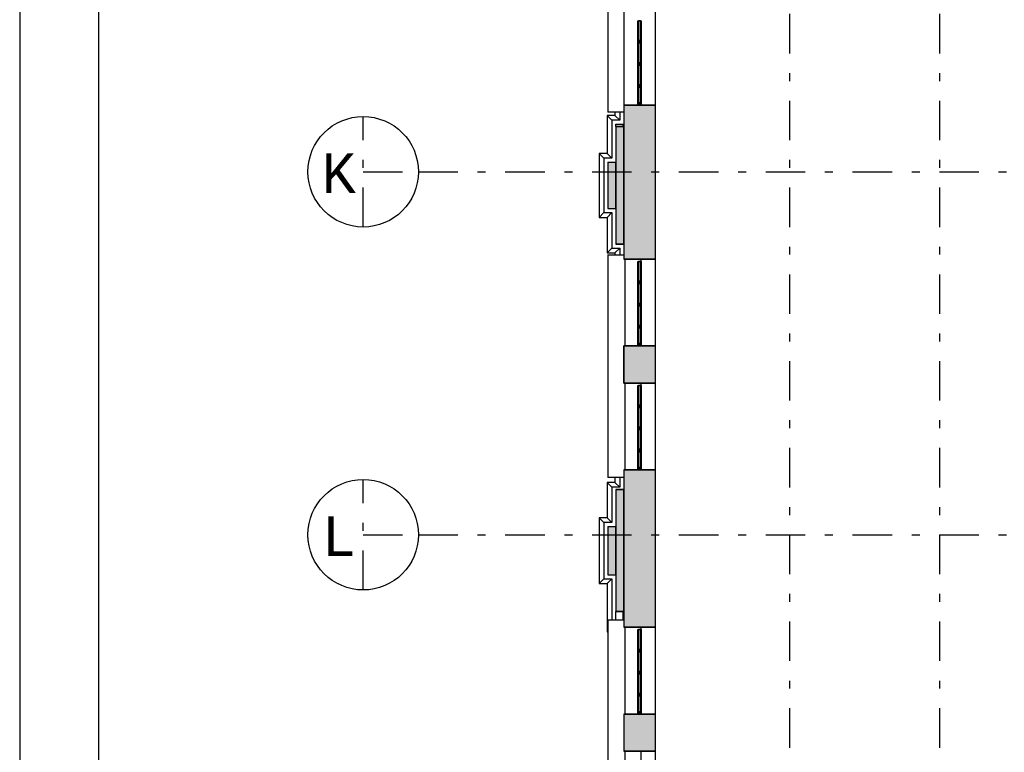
# Model space of a CAD drawing. Extents: x 2 to 87, y -108 to 11.
# Tile 70 of 256: x 2 to 15, y -64 to -55. Entities that reach past the tile are written whole.
import ezdxf

# ---------------------------------------------------------------- set-up
doc = ezdxf.new("R2010")
doc.units = 0
doc.header["$MEASUREMENT"] = 0
doc.linetypes.add('DASHDOT', pattern=[1, 0.5, -0.25, 0, -0.25])
for name, color, linetype in [('1', 7, 'CONTINUOUS'), ('11', 7, 'CONTINUOUS'), ('17', 7, 'CONTINUOUS'), ('2', 7, 'CONTINUOUS'), ('25', 7, 'CONTINUOUS'), ('3', 7, 'CONTINUOUS'), ('5', 7, 'CONTINUOUS')]:
    doc.layers.add(name, color=color, linetype=linetype)
doc.styles.add('MONOTXT', font='MONOTXT', dxfattribs={"height": 0.2})

# ---------------------------------------------------------------- blocks, each defined once
blk = doc.blocks.new('*N154')
at = {"layer": '25', "color": 62, "linetype": 'Continuous'}
for p, q in [((10.0276, -56.035), (10.1276, -56.035)), ((10.0276, -56.035), (10.0276, -56.9824)), ((10.1276, -56.035), (10.1276, -56.9824)), ((10.0276, -56.9824), (10.0276, -57.525)), ((10.1276, -56.9824), (10.1276, -57.525)), ((10.0276, -57.525), (10.1276, -57.525)), ((10.0276, -60.634), (10.1276, -60.634)), ((10.0276, -60.634), (10.0276, -61.0696)), ((10.1276, -60.634), (10.1276, -61.0696)), ((10.0276, -61.0696), (10.0276, -62.1787)), ((10.1276, -61.0696), (10.1276, -62.1787)), ((10.0276, -62.1787), (10.1276, -62.1787))]:
    blk.add_line(p, q, dxfattribs=at)
for points in [[(10.0276, -56.035), (10.0276, -56.035), (10.1276, -56.035)], [(10.0276, -56.035), (10.0276, -56.9824), (10.1276, -56.9824)], [(10.0276, -56.035), (10.1276, -56.035), (10.1276, -56.9824)], [(10.0276, -56.9824), (10.0276, -57.525), (10.1276, -57.525)], [(10.0276, -56.9824), (10.1276, -56.9824), (10.1276, -57.525)], [(10.0276, -57.525), (10.0276, -57.525), (10.1276, -57.525)], [(10.0276, -60.634), (10.0276, -60.634), (10.1276, -60.634)], [(10.0276, -60.634), (10.0276, -61.0696), (10.1276, -61.0696)], [(10.0276, -60.634), (10.1276, -60.634), (10.1276, -61.0696)], [(10.0276, -61.0696), (10.0276, -62.1787), (10.1276, -62.1787)], [(10.0276, -61.0696), (10.1276, -61.0696), (10.1276, -62.1787)], [(10.0276, -62.1787), (10.0276, -62.1787), (10.1276, -62.1787)]]:
    blk.add_solid(points, dxfattribs=at)
blk = doc.blocks.new('*N156')
at = {"layer": '25', "color": 62, "linetype": 'Continuous'}
for p, q in [((9.9276, -56.485), (10.0276, -56.485)), ((9.9276, -56.485), (9.9276, -57.075)), ((10.0276, -56.485), (10.0276, -57.075)), ((9.9276, -57.075), (10.0276, -57.075)), ((9.9276, -61.105), (10.0276, -61.105)), ((9.9276, -61.105), (9.9276, -61.715)), ((10.0276, -61.105), (10.0276, -61.715)), ((9.9276, -61.715), (10.0276, -61.715))]:
    blk.add_line(p, q, dxfattribs=at)
for points in [[(9.9276, -56.485), (9.9276, -56.485), (10.0276, -56.485)], [(9.9276, -56.485), (9.9276, -57.075), (10.0276, -57.075)], [(9.9276, -56.485), (10.0276, -56.485), (10.0276, -57.075)], [(9.9276, -57.075), (9.9276, -57.075), (10.0276, -57.075)], [(9.9276, -61.105), (9.9276, -61.105), (10.0276, -61.105)], [(9.9276, -61.105), (9.9276, -61.715), (10.0276, -61.715)], [(9.9276, -61.105), (10.0276, -61.105), (10.0276, -61.715)], [(9.9276, -61.715), (9.9276, -61.715), (10.0276, -61.715)]]:
    blk.add_solid(points, dxfattribs=at)
blk = doc.blocks.new('*N340')
at = {"layer": '11', "color": 62, "linetype": 'Continuous'}
for p, q in [((0.0145, 0.125), (-0.0105, 0.125)), ((-0.0105, 0.125), (-0.0105, -0.125)), ((0.0145, 0.125), (0.0145, -0.125)), ((0.0145, -0.125), (-0.0105, -0.125))]:
    blk.add_line(p, q, dxfattribs=at)
for points in [[(0.0145, 0.125), (-0.0105, 0.125), (-0.0105, -0.125)], [(0.0145, 0.125), (0.0145, -0.125), (-0.0105, -0.125)], [(-0.0105, 0.125), (-0.0105, 0.125), (-0.0105, -0.125)], [(0.0145, 0.125), (0.0145, 0.125), (0.0145, -0.125)]]:
    blk.add_solid(points, dxfattribs=at)
blk = doc.blocks.new('*N341')
at = {"layer": '11', "color": 62, "linetype": 'Continuous'}
for p, q in [((0.0145, 0.125), (-0.0105, 0.125)), ((-0.0105, 0.125), (-0.0105, -0.125)), ((0.0145, 0.125), (0.0145, -0.125)), ((0.0145, -0.125), (-0.0105, -0.125))]:
    blk.add_line(p, q, dxfattribs=at)
for points in [[(0.0145, 0.125), (-0.0105, 0.125), (-0.0105, -0.125)], [(0.0145, 0.125), (0.0145, -0.125), (-0.0105, -0.125)], [(-0.0105, 0.125), (-0.0105, 0.125), (-0.0105, -0.125)], [(0.0145, 0.125), (0.0145, 0.125), (0.0145, -0.125)]]:
    blk.add_solid(points, dxfattribs=at)
blk = doc.blocks.new('*N342')
at = {"layer": '11', "color": 62, "linetype": 'Continuous'}
for p, q in [((0.0145, 0.125), (-0.0105, 0.125)), ((-0.0105, 0.125), (-0.0105, -0.125)), ((0.0145, 0.125), (0.0145, -0.125)), ((0.0145, -0.125), (-0.0105, -0.125))]:
    blk.add_line(p, q, dxfattribs=at)
for points in [[(0.0145, 0.125), (-0.0105, 0.125), (-0.0105, -0.125)], [(0.0145, 0.125), (0.0145, -0.125), (-0.0105, -0.125)], [(-0.0105, 0.125), (-0.0105, 0.125), (-0.0105, -0.125)], [(0.0145, 0.125), (0.0145, 0.125), (0.0145, -0.125)]]:
    blk.add_solid(points, dxfattribs=at)
blk = doc.blocks.new('*N343')
at = {"layer": '11', "color": 62, "linetype": 'Continuous'}
for p, q in [((0.0145, 0.1), (-0.0105, 0.1)), ((-0.0105, 0.1), (-0.0105, -0.1)), ((0.0145, 0.1), (0.0145, -0.1)), ((0.0145, -0.1), (-0.0105, -0.1))]:
    blk.add_line(p, q, dxfattribs=at)
for points in [[(0.0145, 0.1), (-0.0105, 0.1), (-0.0105, -0.1)], [(0.0145, 0.1), (0.0145, -0.1), (-0.0105, -0.1)], [(-0.0105, 0.1), (-0.0105, 0.1), (-0.0105, -0.1)], [(0.0145, 0.1), (0.0145, 0.1), (0.0145, -0.1)]]:
    blk.add_solid(points, dxfattribs=at)
blk = doc.blocks.new('*N344')
at = {"layer": '3', "color": 62, "linetype": 'Continuous'}
for p, q in [((-0.02, 0.03), (-0.02, 0)), ((-0.02, 0.03), (0.02, 0.03)), ((-0.02, 0), (0.02, 0)), ((0.02, 0.03), (0.02, 0))]:
    blk.add_line(p, q, dxfattribs=at)
for points in [[(-0.02, 0.03), (-0.02, 0.03), (-0.02, 0)], [(-0.02, 0.03), (0.02, 0.03), (0.02, 0)], [(-0.02, 0.03), (-0.02, 0), (0.02, 0)], [(0.02, 0.03), (0.02, 0.03), (0.02, 0)]]:
    blk.add_solid(points, dxfattribs=at)
blk = doc.blocks.new('*N345')
at = {"layer": '3', "color": 62, "linetype": 'Continuous'}
for p, q in [((-0.02, 0.015), (-0.02, -0.015)), ((-0.02, 0.015), (0.02, 0.015)), ((0.02, 0.015), (0.02, -0.015)), ((-0.02, -0.015), (0.02, -0.015))]:
    blk.add_line(p, q, dxfattribs=at)
for points in [[(-0.02, 0.015), (-0.02, 0.015), (-0.02, -0.015)], [(-0.02, 0.015), (0.02, 0.015), (0.02, -0.015)], [(-0.02, 0.015), (-0.02, -0.015), (0.02, -0.015)], [(0.02, 0.015), (0.02, 0.015), (0.02, -0.015)]]:
    blk.add_solid(points, dxfattribs=at)
blk = doc.blocks.new('*N346')
at = {"layer": '3', "color": 62, "linetype": 'Continuous'}
for p, q in [((-0.02, 0.015), (-0.02, -0.015)), ((-0.02, 0.015), (0.02, 0.015)), ((0.02, 0.015), (0.02, -0.015)), ((-0.02, -0.015), (0.02, -0.015))]:
    blk.add_line(p, q, dxfattribs=at)
for points in [[(-0.02, 0.015), (-0.02, 0.015), (-0.02, -0.015)], [(-0.02, 0.015), (0.02, 0.015), (0.02, -0.015)], [(-0.02, 0.015), (-0.02, -0.015), (0.02, -0.015)], [(0.02, 0.015), (0.02, 0.015), (0.02, -0.015)]]:
    blk.add_solid(points, dxfattribs=at)
blk = doc.blocks.new('*N347')
at = {"layer": '3', "color": 62, "linetype": 'Continuous'}
for p, q in [((-0.02, 0.015), (-0.02, -0.015)), ((-0.02, 0.015), (0.02, 0.015)), ((0.02, 0.015), (0.02, -0.015)), ((-0.02, -0.015), (0.02, -0.015))]:
    blk.add_line(p, q, dxfattribs=at)
for points in [[(-0.02, 0.015), (-0.02, 0.015), (-0.02, -0.015)], [(-0.02, 0.015), (0.02, 0.015), (0.02, -0.015)], [(-0.02, 0.015), (-0.02, -0.015), (0.02, -0.015)], [(0.02, 0.015), (0.02, 0.015), (0.02, -0.015)]]:
    blk.add_solid(points, dxfattribs=at)
blk = doc.blocks.new('*N348')
at = {"layer": '11', "color": 62, "linetype": 'Continuous'}
for p, q in [((0.0145, 0.125), (-0.0105, 0.125)), ((-0.0105, 0.125), (-0.0105, -0.125)), ((0.0145, 0.125), (0.0145, -0.125)), ((0.0145, -0.125), (-0.0105, -0.125))]:
    blk.add_line(p, q, dxfattribs=at)
for points in [[(0.0145, 0.125), (-0.0105, 0.125), (-0.0105, -0.125)], [(0.0145, 0.125), (0.0145, -0.125), (-0.0105, -0.125)], [(-0.0105, 0.125), (-0.0105, 0.125), (-0.0105, -0.125)], [(0.0145, 0.125), (0.0145, 0.125), (0.0145, -0.125)]]:
    blk.add_solid(points, dxfattribs=at)
blk = doc.blocks.new('*N349')
at = {"layer": '11', "color": 62, "linetype": 'Continuous'}
for p, q in [((0.0145, 0.125), (-0.0105, 0.125)), ((-0.0105, 0.125), (-0.0105, -0.125)), ((0.0145, 0.125), (0.0145, -0.125)), ((0.0145, -0.125), (-0.0105, -0.125))]:
    blk.add_line(p, q, dxfattribs=at)
for points in [[(0.0145, 0.125), (-0.0105, 0.125), (-0.0105, -0.125)], [(0.0145, 0.125), (0.0145, -0.125), (-0.0105, -0.125)], [(-0.0105, 0.125), (-0.0105, 0.125), (-0.0105, -0.125)], [(0.0145, 0.125), (0.0145, 0.125), (0.0145, -0.125)]]:
    blk.add_solid(points, dxfattribs=at)
blk = doc.blocks.new('*N350')
at = {"layer": '11', "color": 62, "linetype": 'Continuous'}
for p, q in [((0.0145, 0.125), (-0.0105, 0.125)), ((-0.0105, 0.125), (-0.0105, -0.125)), ((0.0145, 0.125), (0.0145, -0.125)), ((0.0145, -0.125), (-0.0105, -0.125))]:
    blk.add_line(p, q, dxfattribs=at)
for points in [[(0.0145, 0.125), (-0.0105, 0.125), (-0.0105, -0.125)], [(0.0145, 0.125), (0.0145, -0.125), (-0.0105, -0.125)], [(-0.0105, 0.125), (-0.0105, 0.125), (-0.0105, -0.125)], [(0.0145, 0.125), (0.0145, 0.125), (0.0145, -0.125)]]:
    blk.add_solid(points, dxfattribs=at)
blk = doc.blocks.new('*N351')
at = {"layer": '11', "color": 62, "linetype": 'Continuous'}
for p, q in [((0.0145, 0.1), (-0.0105, 0.1)), ((-0.0105, 0.1), (-0.0105, -0.1)), ((0.0145, 0.1), (0.0145, -0.1)), ((0.0145, -0.1), (-0.0105, -0.1))]:
    blk.add_line(p, q, dxfattribs=at)
for points in [[(0.0145, 0.1), (-0.0105, 0.1), (-0.0105, -0.1)], [(0.0145, 0.1), (0.0145, -0.1), (-0.0105, -0.1)], [(-0.0105, 0.1), (-0.0105, 0.1), (-0.0105, -0.1)], [(0.0145, 0.1), (0.0145, 0.1), (0.0145, -0.1)]]:
    blk.add_solid(points, dxfattribs=at)
blk = doc.blocks.new('*N352')
at = {"layer": '3', "color": 62, "linetype": 'Continuous'}
for p, q in [((-0.02, 0.03), (-0.02, 0)), ((-0.02, 0.03), (0.02, 0.03)), ((-0.02, 0), (0.02, 0)), ((0.02, 0.03), (0.02, 0))]:
    blk.add_line(p, q, dxfattribs=at)
for points in [[(-0.02, 0.03), (-0.02, 0.03), (-0.02, 0)], [(-0.02, 0.03), (0.02, 0.03), (0.02, 0)], [(-0.02, 0.03), (-0.02, 0), (0.02, 0)], [(0.02, 0.03), (0.02, 0.03), (0.02, 0)]]:
    blk.add_solid(points, dxfattribs=at)
blk = doc.blocks.new('*N353')
at = {"layer": '3', "color": 62, "linetype": 'Continuous'}
for p, q in [((-0.02, 0.015), (-0.02, -0.015)), ((-0.02, 0.015), (0.02, 0.015)), ((0.02, 0.015), (0.02, -0.015)), ((-0.02, -0.015), (0.02, -0.015))]:
    blk.add_line(p, q, dxfattribs=at)
for points in [[(-0.02, 0.015), (-0.02, 0.015), (-0.02, -0.015)], [(-0.02, 0.015), (0.02, 0.015), (0.02, -0.015)], [(-0.02, 0.015), (-0.02, -0.015), (0.02, -0.015)], [(0.02, 0.015), (0.02, 0.015), (0.02, -0.015)]]:
    blk.add_solid(points, dxfattribs=at)
blk = doc.blocks.new('*N354')
at = {"layer": '3', "color": 62, "linetype": 'Continuous'}
for p, q in [((-0.02, 0.015), (-0.02, -0.015)), ((-0.02, 0.015), (0.02, 0.015)), ((0.02, 0.015), (0.02, -0.015)), ((-0.02, -0.015), (0.02, -0.015))]:
    blk.add_line(p, q, dxfattribs=at)
for points in [[(-0.02, 0.015), (-0.02, 0.015), (-0.02, -0.015)], [(-0.02, 0.015), (0.02, 0.015), (0.02, -0.015)], [(-0.02, 0.015), (-0.02, -0.015), (0.02, -0.015)], [(0.02, 0.015), (0.02, 0.015), (0.02, -0.015)]]:
    blk.add_solid(points, dxfattribs=at)
blk = doc.blocks.new('*N355')
at = {"layer": '3', "color": 62, "linetype": 'Continuous'}
for p, q in [((-0.02, 0.015), (-0.02, -0.015)), ((-0.02, 0.015), (0.02, 0.015)), ((0.02, 0.015), (0.02, -0.015)), ((-0.02, -0.015), (0.02, -0.015))]:
    blk.add_line(p, q, dxfattribs=at)
for points in [[(-0.02, 0.015), (-0.02, 0.015), (-0.02, -0.015)], [(-0.02, 0.015), (0.02, 0.015), (0.02, -0.015)], [(-0.02, 0.015), (-0.02, -0.015), (0.02, -0.015)], [(0.02, 0.015), (0.02, 0.015), (0.02, -0.015)]]:
    blk.add_solid(points, dxfattribs=at)
blk = doc.blocks.new('*N356')
at = {"layer": '11', "color": 62, "linetype": 'Continuous'}
for p, q in [((0.0145, 0.125), (-0.0105, 0.125)), ((-0.0105, 0.125), (-0.0105, -0.125)), ((0.0145, 0.125), (0.0145, -0.125)), ((0.0145, -0.125), (-0.0105, -0.125))]:
    blk.add_line(p, q, dxfattribs=at)
for points in [[(0.0145, 0.125), (-0.0105, 0.125), (-0.0105, -0.125)], [(0.0145, 0.125), (0.0145, -0.125), (-0.0105, -0.125)], [(-0.0105, 0.125), (-0.0105, 0.125), (-0.0105, -0.125)], [(0.0145, 0.125), (0.0145, 0.125), (0.0145, -0.125)]]:
    blk.add_solid(points, dxfattribs=at)
blk = doc.blocks.new('*N357')
at = {"layer": '11', "color": 62, "linetype": 'Continuous'}
for p, q in [((0.0145, 0.125), (-0.0105, 0.125)), ((-0.0105, 0.125), (-0.0105, -0.125)), ((0.0145, 0.125), (0.0145, -0.125)), ((0.0145, -0.125), (-0.0105, -0.125))]:
    blk.add_line(p, q, dxfattribs=at)
for points in [[(0.0145, 0.125), (-0.0105, 0.125), (-0.0105, -0.125)], [(0.0145, 0.125), (0.0145, -0.125), (-0.0105, -0.125)], [(-0.0105, 0.125), (-0.0105, 0.125), (-0.0105, -0.125)], [(0.0145, 0.125), (0.0145, 0.125), (0.0145, -0.125)]]:
    blk.add_solid(points, dxfattribs=at)
blk = doc.blocks.new('*N358')
at = {"layer": '11', "color": 62, "linetype": 'Continuous'}
for p, q in [((0.0145, 0.125), (-0.0105, 0.125)), ((-0.0105, 0.125), (-0.0105, -0.125)), ((0.0145, 0.125), (0.0145, -0.125)), ((0.0145, -0.125), (-0.0105, -0.125))]:
    blk.add_line(p, q, dxfattribs=at)
for points in [[(0.0145, 0.125), (-0.0105, 0.125), (-0.0105, -0.125)], [(0.0145, 0.125), (0.0145, -0.125), (-0.0105, -0.125)], [(-0.0105, 0.125), (-0.0105, 0.125), (-0.0105, -0.125)], [(0.0145, 0.125), (0.0145, 0.125), (0.0145, -0.125)]]:
    blk.add_solid(points, dxfattribs=at)
blk = doc.blocks.new('*N359')
at = {"layer": '11', "color": 62, "linetype": 'Continuous'}
for p, q in [((0.0145, 0.1), (-0.0105, 0.1)), ((-0.0105, 0.1), (-0.0105, -0.1)), ((0.0145, 0.1), (0.0145, -0.1)), ((0.0145, -0.1), (-0.0105, -0.1))]:
    blk.add_line(p, q, dxfattribs=at)
for points in [[(0.0145, 0.1), (-0.0105, 0.1), (-0.0105, -0.1)], [(0.0145, 0.1), (0.0145, -0.1), (-0.0105, -0.1)], [(-0.0105, 0.1), (-0.0105, 0.1), (-0.0105, -0.1)], [(0.0145, 0.1), (0.0145, 0.1), (0.0145, -0.1)]]:
    blk.add_solid(points, dxfattribs=at)
blk = doc.blocks.new('*N360')
at = {"layer": '3', "color": 62, "linetype": 'Continuous'}
for p, q in [((-0.02, 0.03), (-0.02, 0)), ((-0.02, 0.03), (0.02, 0.03)), ((-0.02, 0), (0.02, 0)), ((0.02, 0.03), (0.02, 0))]:
    blk.add_line(p, q, dxfattribs=at)
for points in [[(-0.02, 0.03), (-0.02, 0.03), (-0.02, 0)], [(-0.02, 0.03), (0.02, 0.03), (0.02, 0)], [(-0.02, 0.03), (-0.02, 0), (0.02, 0)], [(0.02, 0.03), (0.02, 0.03), (0.02, 0)]]:
    blk.add_solid(points, dxfattribs=at)
blk = doc.blocks.new('*N361')
at = {"layer": '3', "color": 62, "linetype": 'Continuous'}
for p, q in [((-0.02, 0.015), (-0.02, -0.015)), ((-0.02, 0.015), (0.02, 0.015)), ((0.02, 0.015), (0.02, -0.015)), ((-0.02, -0.015), (0.02, -0.015))]:
    blk.add_line(p, q, dxfattribs=at)
for points in [[(-0.02, 0.015), (-0.02, 0.015), (-0.02, -0.015)], [(-0.02, 0.015), (0.02, 0.015), (0.02, -0.015)], [(-0.02, 0.015), (-0.02, -0.015), (0.02, -0.015)], [(0.02, 0.015), (0.02, 0.015), (0.02, -0.015)]]:
    blk.add_solid(points, dxfattribs=at)
blk = doc.blocks.new('*N362')
at = {"layer": '3', "color": 62, "linetype": 'Continuous'}
for p, q in [((-0.02, 0.015), (-0.02, -0.015)), ((-0.02, 0.015), (0.02, 0.015)), ((0.02, 0.015), (0.02, -0.015)), ((-0.02, -0.015), (0.02, -0.015))]:
    blk.add_line(p, q, dxfattribs=at)
for points in [[(-0.02, 0.015), (-0.02, 0.015), (-0.02, -0.015)], [(-0.02, 0.015), (0.02, 0.015), (0.02, -0.015)], [(-0.02, 0.015), (-0.02, -0.015), (0.02, -0.015)], [(0.02, 0.015), (0.02, 0.015), (0.02, -0.015)]]:
    blk.add_solid(points, dxfattribs=at)
blk = doc.blocks.new('*N363')
at = {"layer": '3', "color": 62, "linetype": 'Continuous'}
for p, q in [((-0.02, 0.015), (-0.02, -0.015)), ((-0.02, 0.015), (0.02, 0.015)), ((0.02, 0.015), (0.02, -0.015)), ((-0.02, -0.015), (0.02, -0.015))]:
    blk.add_line(p, q, dxfattribs=at)
for points in [[(-0.02, 0.015), (-0.02, 0.015), (-0.02, -0.015)], [(-0.02, 0.015), (0.02, 0.015), (0.02, -0.015)], [(-0.02, 0.015), (-0.02, -0.015), (0.02, -0.015)], [(0.02, 0.015), (0.02, 0.015), (0.02, -0.015)]]:
    blk.add_solid(points, dxfattribs=at)
blk = doc.blocks.new('*N364')
at = {"layer": '11', "color": 62, "linetype": 'Continuous'}
for p, q in [((0.0145, 0.125), (-0.0105, 0.125)), ((-0.0105, 0.125), (-0.0105, -0.125)), ((0.0145, 0.125), (0.0145, -0.125)), ((0.0145, -0.125), (-0.0105, -0.125))]:
    blk.add_line(p, q, dxfattribs=at)
for points in [[(0.0145, 0.125), (-0.0105, 0.125), (-0.0105, -0.125)], [(0.0145, 0.125), (0.0145, -0.125), (-0.0105, -0.125)], [(-0.0105, 0.125), (-0.0105, 0.125), (-0.0105, -0.125)], [(0.0145, 0.125), (0.0145, 0.125), (0.0145, -0.125)]]:
    blk.add_solid(points, dxfattribs=at)
blk = doc.blocks.new('*N365')
at = {"layer": '11', "color": 62, "linetype": 'Continuous'}
for p, q in [((0.0145, 0.125), (-0.0105, 0.125)), ((-0.0105, 0.125), (-0.0105, -0.125)), ((0.0145, 0.125), (0.0145, -0.125)), ((0.0145, -0.125), (-0.0105, -0.125))]:
    blk.add_line(p, q, dxfattribs=at)
for points in [[(0.0145, 0.125), (-0.0105, 0.125), (-0.0105, -0.125)], [(0.0145, 0.125), (0.0145, -0.125), (-0.0105, -0.125)], [(-0.0105, 0.125), (-0.0105, 0.125), (-0.0105, -0.125)], [(0.0145, 0.125), (0.0145, 0.125), (0.0145, -0.125)]]:
    blk.add_solid(points, dxfattribs=at)
blk = doc.blocks.new('*N366')
at = {"layer": '11', "color": 62, "linetype": 'Continuous'}
for p, q in [((0.0145, 0.125), (-0.0105, 0.125)), ((-0.0105, 0.125), (-0.0105, -0.125)), ((0.0145, 0.125), (0.0145, -0.125)), ((0.0145, -0.125), (-0.0105, -0.125))]:
    blk.add_line(p, q, dxfattribs=at)
for points in [[(0.0145, 0.125), (-0.0105, 0.125), (-0.0105, -0.125)], [(0.0145, 0.125), (0.0145, -0.125), (-0.0105, -0.125)], [(-0.0105, 0.125), (-0.0105, 0.125), (-0.0105, -0.125)], [(0.0145, 0.125), (0.0145, 0.125), (0.0145, -0.125)]]:
    blk.add_solid(points, dxfattribs=at)
blk = doc.blocks.new('*N367')
at = {"layer": '11', "color": 62, "linetype": 'Continuous'}
for p, q in [((0.0145, 0.1), (-0.0105, 0.1)), ((-0.0105, 0.1), (-0.0105, -0.1)), ((0.0145, 0.1), (0.0145, -0.1)), ((0.0145, -0.1), (-0.0105, -0.1))]:
    blk.add_line(p, q, dxfattribs=at)
for points in [[(0.0145, 0.1), (-0.0105, 0.1), (-0.0105, -0.1)], [(0.0145, 0.1), (0.0145, -0.1), (-0.0105, -0.1)], [(-0.0105, 0.1), (-0.0105, 0.1), (-0.0105, -0.1)], [(0.0145, 0.1), (0.0145, 0.1), (0.0145, -0.1)]]:
    blk.add_solid(points, dxfattribs=at)
blk = doc.blocks.new('*N368')
at = {"layer": '3', "color": 62, "linetype": 'Continuous'}
for p, q in [((-0.02, 0.03), (-0.02, 0)), ((-0.02, 0.03), (0.02, 0.03)), ((-0.02, 0), (0.02, 0)), ((0.02, 0.03), (0.02, 0))]:
    blk.add_line(p, q, dxfattribs=at)
for points in [[(-0.02, 0.03), (-0.02, 0.03), (-0.02, 0)], [(-0.02, 0.03), (0.02, 0.03), (0.02, 0)], [(-0.02, 0.03), (-0.02, 0), (0.02, 0)], [(0.02, 0.03), (0.02, 0.03), (0.02, 0)]]:
    blk.add_solid(points, dxfattribs=at)
blk = doc.blocks.new('*N369')
at = {"layer": '3', "color": 62, "linetype": 'Continuous'}
for p, q in [((-0.02, 0.015), (-0.02, -0.015)), ((-0.02, 0.015), (0.02, 0.015)), ((0.02, 0.015), (0.02, -0.015)), ((-0.02, -0.015), (0.02, -0.015))]:
    blk.add_line(p, q, dxfattribs=at)
for points in [[(-0.02, 0.015), (-0.02, 0.015), (-0.02, -0.015)], [(-0.02, 0.015), (0.02, 0.015), (0.02, -0.015)], [(-0.02, 0.015), (-0.02, -0.015), (0.02, -0.015)], [(0.02, 0.015), (0.02, 0.015), (0.02, -0.015)]]:
    blk.add_solid(points, dxfattribs=at)
blk = doc.blocks.new('*N370')
at = {"layer": '3', "color": 62, "linetype": 'Continuous'}
for p, q in [((-0.02, 0.015), (-0.02, -0.015)), ((-0.02, 0.015), (0.02, 0.015)), ((0.02, 0.015), (0.02, -0.015)), ((-0.02, -0.015), (0.02, -0.015))]:
    blk.add_line(p, q, dxfattribs=at)
for points in [[(-0.02, 0.015), (-0.02, 0.015), (-0.02, -0.015)], [(-0.02, 0.015), (0.02, 0.015), (0.02, -0.015)], [(-0.02, 0.015), (-0.02, -0.015), (0.02, -0.015)], [(0.02, 0.015), (0.02, 0.015), (0.02, -0.015)]]:
    blk.add_solid(points, dxfattribs=at)
blk = doc.blocks.new('*N371')
at = {"layer": '3', "color": 62, "linetype": 'Continuous'}
for p, q in [((-0.02, 0.015), (-0.02, -0.015)), ((-0.02, 0.015), (0.02, 0.015)), ((0.02, 0.015), (0.02, -0.015)), ((-0.02, -0.015), (0.02, -0.015))]:
    blk.add_line(p, q, dxfattribs=at)
for points in [[(-0.02, 0.015), (-0.02, 0.015), (-0.02, -0.015)], [(-0.02, 0.015), (0.02, 0.015), (0.02, -0.015)], [(-0.02, 0.015), (-0.02, -0.015), (0.02, -0.015)], [(0.02, 0.015), (0.02, 0.015), (0.02, -0.015)]]:
    blk.add_solid(points, dxfattribs=at)

msp = doc.modelspace()

# ---------------------------------------------------------------- linework, layer by layer
at = {"layer": '1', "color": 7, "linetype": 'Continuous'}
msp.add_line((2.4762, 11.0145), (2.4762, -107.7855), dxfattribs=at)
msp.add_lwpolyline([(85.5762, 10.0145), (3.4762, 10.0145), (3.4762, -106.7855), (85.5762, -106.7855)], close=True, dxfattribs=at)
at = {"layer": '11', "color": 62, "linetype": 'Continuous'}
for p, q in [((10.3171, -54.945), (10.3171, -54.695)), ((10.3171, -54.695), (10.3421, -54.695)), ((10.3421, -54.695), (10.3421, -54.945)), ((10.3171, -54.945), (10.3421, -54.945)), ((10.3171, -55.225), (10.3171, -54.975)), ((10.3171, -54.975), (10.3421, -54.975)), ((10.3421, -54.975), (10.3421, -55.225)), ((10.3171, -55.225), (10.3421, -55.225)), ((10.3171, -55.505), (10.3171, -55.255)), ((10.3171, -55.255), (10.3421, -55.255)), ((10.3421, -55.255), (10.3421, -55.505)), ((10.3171, -55.505), (10.3421, -55.505)), ((10.3171, -55.735), (10.3171, -55.535)), ((10.3171, -55.535), (10.3421, -55.535)), ((10.3421, -55.535), (10.3421, -55.735)), ((10.3171, -55.735), (10.3421, -55.735)), ((10.3171, -57.995), (10.3171, -57.745)), ((10.3171, -57.745), (10.3421, -57.745)), ((10.3421, -57.745), (10.3421, -57.995)), ((10.3171, -57.995), (10.3421, -57.995)), ((10.3171, -58.275), (10.3171, -58.025)), ((10.3171, -58.025), (10.3421, -58.025)), ((10.3421, -58.025), (10.3421, -58.275)), ((10.3171, -58.275), (10.3421, -58.275)), ((10.3171, -58.555), (10.3171, -58.305)), ((10.3171, -58.305), (10.3421, -58.305)), ((10.3421, -58.305), (10.3421, -58.555)), ((10.3171, -58.555), (10.3421, -58.555)), ((10.3171, -58.785), (10.3171, -58.585)), ((10.3171, -58.585), (10.3421, -58.585)), ((10.3421, -58.585), (10.3421, -58.785)), ((10.3171, -58.785), (10.3421, -58.785)), ((10.3171, -59.565), (10.3171, -59.315)), ((10.3171, -59.315), (10.3421, -59.315)), ((10.3421, -59.315), (10.3421, -59.565)), ((10.3171, -59.565), (10.3421, -59.565)), ((10.3171, -59.845), (10.3171, -59.595)), ((10.3171, -59.595), (10.3421, -59.595)), ((10.3421, -59.595), (10.3421, -59.845)), ((10.3171, -59.845), (10.3421, -59.845)), ((10.3171, -60.125), (10.3171, -59.875)), ((10.3171, -59.875), (10.3421, -59.875)), ((10.3421, -59.875), (10.3421, -60.125)), ((10.3171, -60.125), (10.3421, -60.125)), ((10.3171, -60.355), (10.3171, -60.155)), ((10.3171, -60.155), (10.3421, -60.155)), ((10.3421, -60.155), (10.3421, -60.355)), ((10.3171, -60.355), (10.3421, -60.355)), ((10.3171, -62.66), (10.3171, -62.41)), ((10.3171, -62.41), (10.3421, -62.41)), ((10.3421, -62.41), (10.3421, -62.66)), ((10.3171, -62.66), (10.3421, -62.66)), ((10.3171, -62.94), (10.3171, -62.69)), ((10.3171, -62.69), (10.3421, -62.69)), ((10.3421, -62.69), (10.3421, -62.94)), ((10.3171, -62.94), (10.3421, -62.94)), ((10.3171, -63.22), (10.3171, -62.97)), ((10.3171, -62.97), (10.3421, -62.97)), ((10.3421, -62.97), (10.3421, -63.22)), ((10.3171, -63.22), (10.3421, -63.22)), ((10.3171, -63.45), (10.3171, -63.25)), ((10.3171, -63.25), (10.3421, -63.25)), ((10.3421, -63.25), (10.3421, -63.45)), ((10.3171, -63.45), (10.3421, -63.45))]:
    msp.add_line(p, q, dxfattribs=at)
at = {"layer": '17', "color": 62, "linetype": 'Continuous'}
for p, q in [((10.1219, -56.005), (10.1219, -56.035)), ((10.1219, -56.005), (10.1219, -56.035)), ((10.1219, -56.035), (10.1219, -56.005)), ((10.1219, -62.1787), (10.1219, -62.2869)), ((10.1219, -62.1787), (10.1219, -62.2869)), ((10.1219, -62.2869), (10.1219, -62.1787))]:
    msp.add_line(p, q, dxfattribs=at)
at = {"layer": '2', "color": 62, "linetype": 'Continuous'}
for p, q in [((10.5276, -46.2225), (10.5276, -62.38)), ((10.1276, -51.125), (10.1276, -57.715)), ((9.9285, -53.0327), (9.9285, -55.8527)), ((10.1276, -55.8527), (9.9285, -55.8527)), ((10.0169, -55.8527), (10.0169, -55.8943)), ((10.0769, -55.8527), (10.0769, -55.9543)), ((10.5276, -55.765), (10.1276, -55.765)), ((9.9769, -55.9543), (9.9169, -55.8943)), ((9.9169, -55.8943), (9.9169, -56.3743)), ((10.0169, -55.8943), (9.9169, -55.8943)), ((9.9769, -55.9543), (9.9769, -56.4343)), ((10.0769, -55.9543), (9.9769, -55.9543)), ((10.0769, -55.9543), (10.0169, -55.8943)), ((10.0276, -56.035), (10.0276, -56.005)), ((10.0276, -56.005), (10.1276, -56.005)), ((10.0276, -56.035), (10.0276, -57.525)), ((10.1276, -56.035), (10.0276, -56.035)), ((10.1276, -57.525), (10.1276, -56.035)), ((9.8769, -56.4343), (9.8169, -56.3743)), ((9.8169, -56.3743), (9.8169, -57.1857)), ((9.9169, -56.3743), (9.8169, -56.3743)), ((9.9769, -56.4343), (9.9169, -56.3743)), ((9.8769, -56.4343), (9.8769, -57.1257)), ((9.9769, -56.4343), (9.8769, -56.4343)), ((9.9276, -56.485), (9.9276, -57.075)), ((9.9276, -56.485), (10.0276, -56.485)), ((10.0276, -57.075), (10.0276, -56.485)), ((9.8769, -57.1257), (9.8169, -57.1857)), ((9.8769, -57.1257), (9.9769, -57.1257)), ((9.9769, -57.1257), (9.9169, -57.1857)), ((9.9276, -57.075), (10.0276, -57.075)), ((9.9769, -57.1257), (9.9769, -57.5757)), ((9.8169, -57.1857), (9.9169, -57.1857)), ((9.9169, -57.1857), (9.9169, -57.6357)), ((9.9769, -57.5757), (9.9169, -57.6357)), ((9.9769, -57.5757), (10.0769, -57.5757)), ((10.0769, -57.5757), (10.0169, -57.6357)), ((10.1276, -57.525), (10.0276, -57.525)), ((10.0769, -57.5757), (10.0769, -57.6619)), ((9.9169, -57.6357), (10.0169, -57.6357)), ((9.9285, -57.6619), (10.1276, -57.6619)), ((9.9285, -57.6619), (9.9285, -60.4819)), ((10.0169, -57.6357), (10.0169, -57.6619)), ((10.5276, -57.715), (10.1276, -57.715)), ((10.1453, -58.815), (10.1453, -57.715)), ((10.3485, -58.815), (10.3485, -57.715)), ((10.1276, -59.285), (10.1276, -58.815)), ((10.5276, -58.815), (10.1276, -58.815)), ((10.5276, -59.285), (10.1276, -59.285)), ((10.1453, -60.385), (10.1453, -59.285)), ((10.3485, -60.385), (10.3485, -59.285)), ((10.1276, -60.4819), (9.9285, -60.4819)), ((10.0169, -60.4819), (10.0169, -60.5443)), ((10.0769, -60.4819), (10.0769, -60.6043)), ((10.1276, -60.385), (10.1276, -62.38)), ((10.5276, -60.385), (10.1276, -60.385)), ((9.9769, -60.6043), (9.9169, -60.5443)), ((9.9169, -60.5443), (9.9169, -60.9943)), ((10.0169, -60.5443), (9.9169, -60.5443)), ((9.9769, -60.6043), (9.9769, -61.0543)), ((10.0769, -60.6043), (9.9769, -60.6043)), ((10.0769, -60.6043), (10.0169, -60.5443)), ((10.0276, -60.634), (10.0276, -62.1787)), ((10.1276, -60.634), (10.0276, -60.634)), ((10.1276, -62.1787), (10.1276, -60.634)), ((9.8769, -61.0543), (9.8169, -60.9943)), ((9.8169, -60.9943), (9.8169, -61.8257)), ((9.9169, -60.9943), (9.8169, -60.9943)), ((9.8769, -61.0543), (9.8769, -61.7657)), ((9.9769, -61.0543), (9.8769, -61.0543)), ((9.9769, -61.0543), (9.9169, -60.9943)), ((9.9276, -61.105), (9.9276, -61.715)), ((9.9276, -61.105), (10.0276, -61.105)), ((10.0276, -61.715), (10.0276, -61.105)), ((9.9276, -61.715), (10.0276, -61.715)), ((9.8769, -61.7657), (9.8169, -61.8257)), ((9.8169, -61.8257), (9.9169, -61.8257)), ((9.8769, -61.7657), (9.9769, -61.7657)), ((9.9769, -61.7657), (9.9169, -61.8257)), ((9.9169, -61.8257), (9.9169, -62.4367)), ((9.9769, -61.7657), (9.9769, -62.2869)), ((10.1276, -62.1787), (10.0276, -62.1787)), ((10.0276, -62.2869), (10.0276, -62.1787)), ((9.9285, -62.2869), (10.1276, -62.2869)), ((9.9285, -62.2869), (9.9285, -65.1069)), ((9.9285, -62.425), (9.9169, -62.4367)), ((9.9169, -62.4367), (9.9285, -62.4367)), ((10.5276, -62.38), (10.1276, -62.38)), ((10.1453, -63.48), (10.1453, -62.38)), ((10.3485, -63.48), (10.3485, -62.38)), ((10.5276, -62.38), (10.5276, -72.7975)), ((10.1276, -63.48), (10.1276, -63.95)), ((10.5276, -63.48), (10.1276, -63.48)), ((10.5276, -63.95), (10.1276, -63.95)), ((10.1453, -65.05), (10.1453, -63.95)), ((10.3485, -65.05), (10.3485, -63.95))]:
    msp.add_line(p, q, dxfattribs=at)
at = {"layer": '25', "color": 62, "linetype": 'Continuous'}
for p, q in [((10.1276, -55.765), (10.5276, -55.765)), ((10.1276, -55.765), (10.1276, -57.715)), ((10.5276, -55.765), (10.5276, -57.715)), ((10.1276, -57.715), (10.5276, -57.715)), ((10.1276, -58.815), (10.5276, -58.815)), ((10.1276, -58.815), (10.1276, -59.026)), ((10.5276, -58.815), (10.5276, -59.026)), ((10.1276, -59.026), (10.1276, -59.285)), ((10.5276, -59.026), (10.5276, -59.285)), ((10.1276, -59.285), (10.5276, -59.285)), ((10.1276, -60.385), (10.5276, -60.385)), ((10.1276, -60.385), (10.1276, -61.0696)), ((10.5276, -60.385), (10.5276, -61.0696)), ((10.1276, -61.0696), (10.1276, -62.38)), ((10.5276, -61.0696), (10.5276, -62.38)), ((10.1276, -62.38), (10.5276, -62.38)), ((10.1276, -63.48), (10.5276, -63.48)), ((10.1276, -63.48), (10.1276, -63.95)), ((10.5276, -63.48), (10.5276, -63.95)), ((10.1276, -63.95), (10.5276, -63.95))]:
    msp.add_line(p, q, dxfattribs=at)
for points in [[(10.1276, -55.765), (10.1276, -55.765), (10.5276, -55.765)], [(10.1276, -55.765), (10.1276, -57.715), (10.5276, -57.715)], [(10.1276, -55.765), (10.5276, -55.765), (10.5276, -57.715)], [(10.1276, -57.715), (10.1276, -57.715), (10.5276, -57.715)], [(10.1276, -58.815), (10.1276, -58.815), (10.5276, -58.815)], [(10.1276, -58.815), (10.1276, -59.026), (10.5276, -59.026)], [(10.1276, -58.815), (10.5276, -58.815), (10.5276, -59.026)], [(10.1276, -59.026), (10.1276, -59.285), (10.5276, -59.285)], [(10.1276, -59.026), (10.5276, -59.026), (10.5276, -59.285)], [(10.1276, -59.285), (10.1276, -59.285), (10.5276, -59.285)], [(10.1276, -60.385), (10.1276, -60.385), (10.5276, -60.385)], [(10.1276, -60.385), (10.1276, -61.0696), (10.5276, -61.0696)], [(10.1276, -60.385), (10.5276, -60.385), (10.5276, -61.0696)], [(10.1276, -61.0696), (10.1276, -62.38), (10.5276, -62.38)], [(10.1276, -61.0696), (10.5276, -61.0696), (10.5276, -62.38)], [(10.1276, -62.38), (10.1276, -62.38), (10.5276, -62.38)], [(10.1276, -63.48), (10.1276, -63.48), (10.5276, -63.48)], [(10.1276, -63.48), (10.1276, -63.95), (10.5276, -63.95)], [(10.1276, -63.48), (10.5276, -63.48), (10.5276, -63.95)], [(10.1276, -63.95), (10.1276, -63.95), (10.5276, -63.95)]]:
    msp.add_solid(points, dxfattribs=at)
at = {"layer": '3', "color": 62, "linetype": 'Continuous'}
for p, q in [((10.3076, -54.695), (10.3171, -54.695)), ((10.3076, -54.945), (10.3076, -54.695)), ((10.3421, -54.695), (10.3476, -54.695)), ((10.3476, -54.695), (10.3476, -54.945)), ((10.3076, -54.975), (10.3076, -54.945)), ((10.3076, -54.945), (10.3476, -54.945)), ((10.3076, -55.225), (10.3076, -54.975)), ((10.3076, -54.975), (10.3476, -54.975)), ((10.3476, -54.945), (10.3476, -54.975)), ((10.3476, -54.975), (10.3476, -55.225)), ((10.3076, -55.255), (10.3076, -55.225)), ((10.3076, -55.225), (10.3476, -55.225)), ((10.3076, -55.505), (10.3076, -55.255)), ((10.3076, -55.255), (10.3476, -55.255)), ((10.3476, -55.225), (10.3476, -55.255)), ((10.3476, -55.255), (10.3476, -55.505)), ((10.3076, -55.535), (10.3076, -55.505)), ((10.3076, -55.505), (10.3476, -55.505)), ((10.3076, -55.735), (10.3076, -55.535)), ((10.3076, -55.535), (10.3476, -55.535)), ((10.3476, -55.505), (10.3476, -55.535)), ((10.3476, -55.535), (10.3476, -55.735)), ((10.3076, -55.765), (10.3076, -55.735)), ((10.3076, -55.735), (10.3476, -55.735)), ((10.3476, -55.735), (10.3476, -55.765)), ((10.3076, -55.765), (10.3476, -55.765)), ((10.3076, -57.745), (10.3171, -57.745)), ((10.3076, -57.995), (10.3076, -57.745)), ((10.3421, -57.745), (10.3476, -57.745)), ((10.3476, -57.745), (10.3476, -57.995)), ((10.3076, -58.025), (10.3076, -57.995)), ((10.3076, -57.995), (10.3476, -57.995)), ((10.3476, -57.995), (10.3476, -58.025)), ((10.3076, -58.275), (10.3076, -58.025)), ((10.3076, -58.025), (10.3476, -58.025)), ((10.3476, -58.025), (10.3476, -58.275)), ((10.3076, -58.305), (10.3076, -58.275)), ((10.3076, -58.275), (10.3476, -58.275)), ((10.3076, -58.555), (10.3076, -58.305)), ((10.3076, -58.305), (10.3476, -58.305)), ((10.3476, -58.275), (10.3476, -58.305)), ((10.3476, -58.305), (10.3476, -58.555)), ((10.3076, -58.585), (10.3076, -58.555)), ((10.3076, -58.555), (10.3476, -58.555)), ((10.3076, -58.785), (10.3076, -58.585)), ((10.3076, -58.585), (10.3476, -58.585)), ((10.3476, -58.555), (10.3476, -58.585)), ((10.3476, -58.585), (10.3476, -58.785)), ((10.3076, -58.815), (10.3076, -58.785)), ((10.3076, -58.785), (10.3476, -58.785)), ((10.3076, -58.815), (10.3476, -58.815)), ((10.3476, -58.785), (10.3476, -58.815)), ((10.3076, -59.315), (10.3171, -59.315)), ((10.3076, -59.565), (10.3076, -59.315)), ((10.3421, -59.315), (10.3476, -59.315)), ((10.3476, -59.315), (10.3476, -59.565)), ((10.3076, -59.595), (10.3076, -59.565)), ((10.3076, -59.565), (10.3476, -59.565)), ((10.3076, -59.845), (10.3076, -59.595)), ((10.3076, -59.595), (10.3476, -59.595)), ((10.3476, -59.565), (10.3476, -59.595)), ((10.3476, -59.595), (10.3476, -59.845)), ((10.3076, -59.875), (10.3076, -59.845)), ((10.3076, -59.845), (10.3476, -59.845)), ((10.3476, -59.845), (10.3476, -59.875)), ((10.3076, -60.125), (10.3076, -59.875)), ((10.3076, -59.875), (10.3476, -59.875)), ((10.3476, -59.875), (10.3476, -60.125)), ((10.3076, -60.155), (10.3076, -60.125)), ((10.3076, -60.125), (10.3476, -60.125)), ((10.3076, -60.355), (10.3076, -60.155)), ((10.3076, -60.155), (10.3476, -60.155)), ((10.3476, -60.125), (10.3476, -60.155)), ((10.3476, -60.155), (10.3476, -60.355)), ((10.3076, -60.385), (10.3076, -60.355)), ((10.3076, -60.355), (10.3476, -60.355)), ((10.3476, -60.355), (10.3476, -60.385)), ((10.3076, -60.385), (10.3476, -60.385)), ((10.3076, -62.41), (10.3171, -62.41)), ((10.3076, -62.66), (10.3076, -62.41)), ((10.3421, -62.41), (10.3476, -62.41)), ((10.3476, -62.41), (10.3476, -62.66)), ((10.3076, -62.69), (10.3076, -62.66)), ((10.3076, -62.66), (10.3476, -62.66)), ((10.3076, -62.94), (10.3076, -62.69)), ((10.3076, -62.69), (10.3476, -62.69)), ((10.3476, -62.66), (10.3476, -62.69)), ((10.3476, -62.69), (10.3476, -62.94)), ((10.3076, -62.97), (10.3076, -62.94)), ((10.3076, -62.94), (10.3476, -62.94)), ((10.3076, -63.22), (10.3076, -62.97)), ((10.3076, -62.97), (10.3476, -62.97)), ((10.3476, -62.94), (10.3476, -62.97)), ((10.3476, -62.97), (10.3476, -63.22)), ((10.3076, -63.25), (10.3076, -63.22)), ((10.3076, -63.22), (10.3476, -63.22)), ((10.3476, -63.22), (10.3476, -63.25)), ((10.3076, -63.45), (10.3076, -63.25)), ((10.3076, -63.25), (10.3476, -63.25)), ((10.3476, -63.25), (10.3476, -63.45)), ((10.3076, -63.48), (10.3076, -63.45)), ((10.3076, -63.45), (10.3476, -63.45)), ((10.3076, -63.48), (10.3476, -63.48)), ((10.3476, -63.45), (10.3476, -63.48))]:
    msp.add_line(p, q, dxfattribs=at)
at = {"layer": '5', "color": 7, "linetype": 'DASHDOT'}
for p, q in [((10.5276, -7.3075), (10.5276, -96.5075)), ((12.2276, -7.3075), (12.2276, -96.5075)), ((14.1276, -7.3075), (14.1276, -96.5075)), ((6.8276, -57.3075), (6.8276, -55.9075)), ((6.8276, -56.6075), (7.5276, -56.6075)), ((7.5276, -56.6075), (52.6276, -56.6075)), ((6.8276, -61.9075), (6.8276, -60.5075)), ((6.8276, -61.2075), (7.5276, -61.2075)), ((7.5276, -61.2075), (52.6276, -61.2075))]:
    msp.add_line(p, q, dxfattribs=at)
at = {"layer": '5', "color": 3, "linetype": 'Continuous'}
for centre in [(6.8276, -56.6075), (6.8276, -61.2075)]:
    msp.add_circle(centre, 0.7, dxfattribs=at)

# ---------------------------------------------------------------- block references
at = {"layer": '11', "color": 62, "linetype": 'Continuous'}
for name, p in [('*N340', (10.3276, -54.82)), ('*N341', (10.3276, -55.1)), ('*N342', (10.3276, -55.38)), ('*N343', (10.3276, -55.635)), ('*N348', (10.3276, -57.87)), ('*N349', (10.3276, -58.15)), ('*N350', (10.3276, -58.43)), ('*N351', (10.3276, -58.685)), ('*N356', (10.3276, -59.44)), ('*N357', (10.3276, -59.72)), ('*N358', (10.3276, -60)), ('*N359', (10.3276, -60.255)), ('*N364', (10.3276, -62.535)), ('*N365', (10.3276, -62.815)), ('*N366', (10.3276, -63.095)), ('*N367', (10.3276, -63.35))]:
    msp.add_blockref(name, p, dxfattribs=at)
at = {"layer": '25', "color": 62, "linetype": 'Continuous'}
for name in ['*N156', '*N154']:
    msp.add_blockref(name, (0, 0), dxfattribs=at)
at = {"layer": '3', "color": 62, "linetype": 'Continuous'}
for name, p in [('*N345', (10.3276, -54.96)), ('*N346', (10.3276, -55.24)), ('*N347', (10.3276, -55.52)), ('*N344', (10.3276, -55.765)), ('*N353', (10.3276, -58.01)), ('*N354', (10.3276, -58.29)), ('*N355', (10.3276, -58.57)), ('*N352', (10.3276, -58.815)), ('*N361', (10.3276, -59.58)), ('*N362', (10.3276, -59.86)), ('*N363', (10.3276, -60.14)), ('*N360', (10.3276, -60.385)), ('*N369', (10.3276, -62.675)), ('*N370', (10.3276, -62.955)), ('*N371', (10.3276, -63.235)), ('*N368', (10.3276, -63.48))]:
    msp.add_blockref(name, p, dxfattribs=at)

# ---------------------------------------------------------------- texts
at = {"layer": '5', "color": 1, "linetype": 'Continuous', "style": 'MONOTXT'}
for s, p in [('K  ', (6.3018, -56.8755)), ('L  ', (6.3018, -61.4755))]:
    msp.add_text(s, height=0.5, dxfattribs=at).set_placement(p)

doc.saveas('drawing.dxf')
